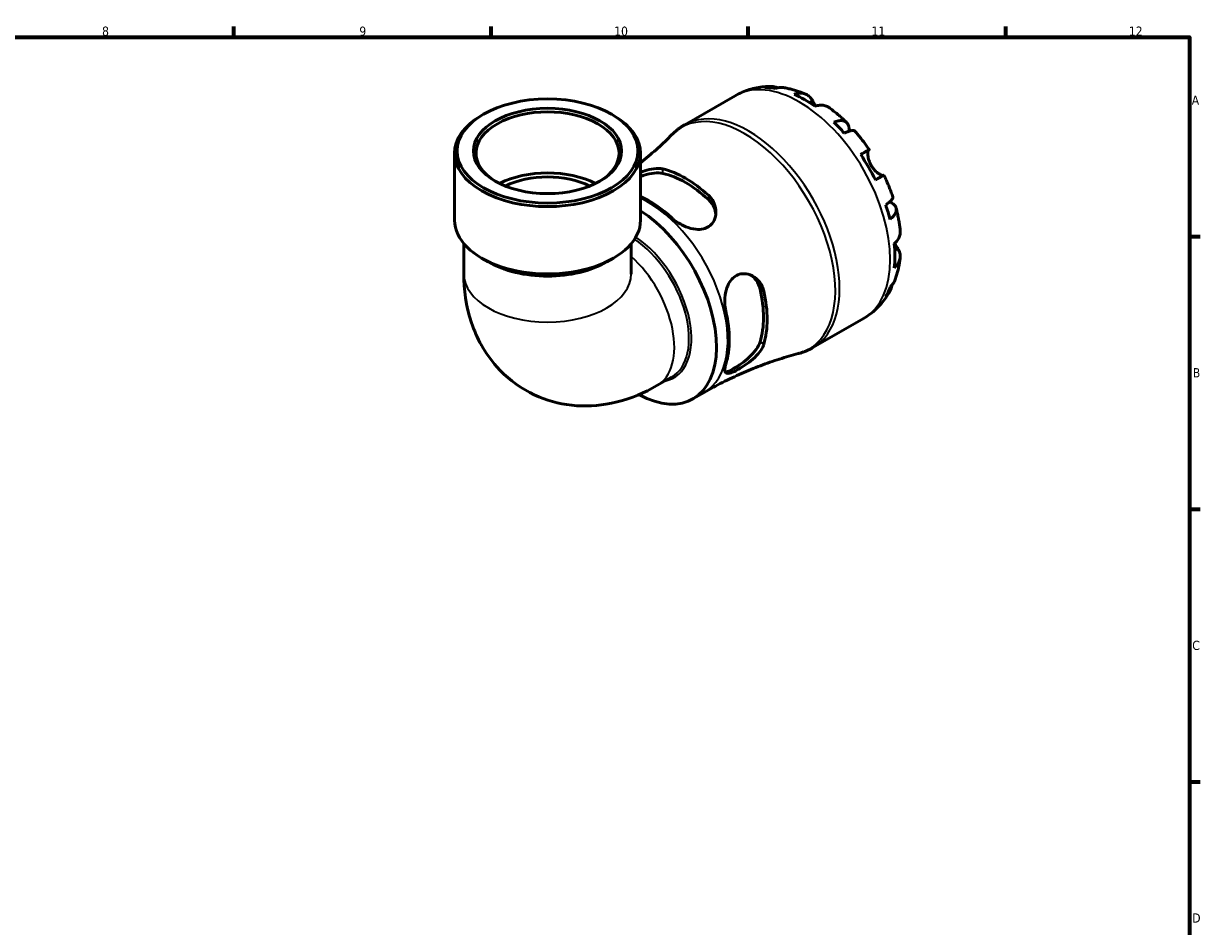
# Model space of a CAD drawing. Header units: millimetres. Extents: x 0 to 902, y 0 to 769.
# Tile 6 of 6: x 503 to 824, y 332 to 578. Entities that reach past the tile are written whole.
import ezdxf

# ---------------------------------------------------------------- set-up
doc = ezdxf.new("R2010")
doc.units = ezdxf.units.MM
for name, color, linetype, lineweight in [('Border (ISO)', 7, 'Continuous', 70), ('Visible (ISO)', 7, 'Continuous', 50), ('Visible Narrow (ISO)', 7, 'Continuous', 35)]:
    doc.layers.add(name, color=color, linetype=linetype, lineweight=lineweight)
doc.styles.add('Note Text (ISO)', font='tahoma.ttf')

# ---------------------------------------------------------------- blocks, each defined once
blk = doc.blocks.new('Borders Default Border')
at = {"layer": 'Border (ISO)'}
for p, q in [((560.67, 574), (560.67, 576.9)), ((630.75, 574), (630.75, 576.9)), ((700.83, 574), (700.83, 576.9)), ((770.92, 574), (770.92, 576.9)), ((821, 519.75), (823.9, 519.75)), ((821, 445.5), (823.9, 445.5)), ((821, 371.25), (823.9, 371.25))]:
    blk.add_line(p, q, dxfattribs=at)
at = {"layer": 'Border (ISO)', "flags": 128}
blk.add_lwpolyline([(20, 20), (20, 574), (821, 574), (821, 20), (20, 20)], dxfattribs=at)
at = {"layer": 'Border (ISO)', "color": 232, "true_color": 0xca0064, "char_height": 2.5, "attachment_point": 7, "style": 'Note Text (ISO)'}
for s, insert in [('8', (524.81, 574.34)), ('9', (594.88, 574.35)), ('10', (664.29, 574.35)), ('11', (734.37, 574.4)), ('12', (804.46, 574.4)), ('A', (821.59, 555.62)), ('B', (821.89, 481.37)), ('C', (821.73, 407.08)), ('D', (821.73, 332.88))]:
    blk.add_mtext(s, dxfattribs=dict(at, insert=insert))

msp = doc.modelspace()

# ---------------------------------------------------------------- linework, layer by layer
at = {"layer": 'Visible (ISO)'}
for p, q in [((683.49, 550.139), (697.262, 558.07)), ((628.664, 553.004), (628.167, 552.715)), ((663.614, 553.004), (664.111, 552.715)), ((620.82, 524.132), (620.82, 542.445)), ((671.458, 524.132), (671.458, 542.445)), ((623.352, 517.777), (623.352, 509.557)), ((668.926, 517.777), (668.926, 509.557)), ((629.965, 512.819), (628.167, 513.862)), ((662.314, 512.819), (664.111, 513.862)), ((718.422, 489.478), (732.195, 497.409)), ((675.946, 479.112), (679.928, 481.405)), ((685.749, 475.51), (688.804, 477.269))]:
    msp.add_line(p, q, dxfattribs=at)
for centre, major_axis, ratio, start_param, end_param in [((716.143, 528.554), (-17.365, 30.155), 0.5780931, 5.8300396, 5.9548003), ((716.143, 528.554), (-17.365, 30.155), 0.5780931, 5.3845169, 5.6149248), ((646.139, 542.445), (-19.476, 0), 0.5758617, 2.377998, 7.04678), ((646.139, 542.445), (-25.319, 0), 0.5758617, 5.5016397, 10.2063236), ((716.143, 528.554), (-17.365, 30.155), 0.5780931, 5.0446414, 5.1694021), ((716.143, 528.554), (-17.365, 30.155), 0.5780931, 4.5991188, 4.8295266), ((646.139, 525.849), (-19.476, 0), 0.5758617, 3.9768828, 5.4478952), ((646.139, 525.849), (-17.528, 0), 0.5758617, 3.9971307, 5.4276472), ((683.743, 509.897), (15.673, -27.217), 0.5780931, 2.0741322, 2.6421242), ((683.743, 509.897), (14.971, -25.998), 0.5780931, 2.0604165, 2.6558399), ((673.844, 504.196), (-15.371, 26.692), 0.5780931, 5.2099784, 5.6094769), ((670.379, 502.201), (15.37, -26.691), 0.5780931, 5.5293747, 8.5917416), ((716.143, 528.554), (-17.365, 30.155), 0.5780931, 4.2592433, 4.3840039), ((646.139, 524.132), (-25.319, 0), 0.5758617, 0, 3.1415927), ((716.143, 528.554), (-17.365, 30.155), 0.5780931, 3.8137206, 4.0441285), ((646.139, 522.062), (22.787, 0), 0.5758617, 3.9231383, 5.5016397), ((683.743, 509.897), (14.971, -25.998), 0.5780931, 0.4896202, 1.0850436), ((683.743, 509.897), (15.673, -27.217), 0.5780931, 0.5033359, 1.0713279), ((716.143, 528.554), (17.365, -30.155), 0.5780931, 0.3322525, 0.4570131), ((673.844, 504.196), (-15.371, 26.692), 0.5780931, 3.6391821, 4.2186669)]:
    msp.add_ellipse(centre, major_axis=major_axis, ratio=ratio, start_param=start_param, end_param=end_param, dxfattribs=at)
for major_axis in [(24.619, 0), (20.176, 0)]:
    msp.add_ellipse((646.139, 543.018), major_axis=major_axis, ratio=0.5758617, dxfattribs=at)
for points, knots in [([(697.262, 558.07), (697.868, 558.419), (698.493, 558.733), (699.771, 559.286), (700.425, 559.526), (701.747, 559.93), (702.415, 560.095), (703.758, 560.351), (704.431, 560.442), (705.774, 560.557), (706.444, 560.58), (707.108, 560.572)], [5.49972085, 5.49972085, 5.49972085, 5.49972085, 5.56571751, 5.56571751, 5.63171416, 5.63171416, 5.69771082, 5.69771082, 5.76370747, 5.76370747, 5.82970413, 5.82970413, 5.82970413, 5.82970413]), ([(705.328, 560.336), (705.828, 560.477), (706.342, 560.552), (707.305, 560.585), (707.841, 560.543), (708.592, 560.382), (708.812, 560.322), (709.026, 560.253)], [0.18971835, 0.18971835, 0.18971835, 0.18971835, 0.3698032, 0.3698032, 0.55498435, 0.55498435, 0.63215004, 0.63215004, 0.63215004, 0.63215004]), ([(710.675, 560.233), (710.296, 560.299), (709.911, 560.321), (709.116, 560.283), (708.639, 560.205), (708.162, 560.061)], [5.42317109, 5.42317109, 5.42317109, 5.42317109, 5.5737621, 5.5737621, 5.75384696, 5.75384696, 5.75384696, 5.75384696]), ([(710.675, 560.233), (711.083, 560.162), (711.487, 560.08), (712.288, 559.896), (712.685, 559.795), (713.473, 559.573), (713.863, 559.453), (714.636, 559.195), (715.02, 559.058), (715.779, 558.767), (716.156, 558.613), (716.528, 558.452)], [5.94991793, 5.94991793, 5.94991793, 5.94991793, 5.99193941, 5.99193941, 6.03396089, 6.03396089, 6.07598237, 6.07598237, 6.11800385, 6.11800385, 6.16002533, 6.16002533, 6.16002533, 6.16002533]), ([(713.314, 558.443), (713.766, 558.596), (714.208, 558.689), (715.002, 558.765), (715.425, 558.751), (716.216, 558.593), (716.583, 558.448), (717.201, 558.087), (717.508, 557.836), (717.972, 557.296), (718.147, 557.034), (718.293, 556.759)], [0.18972425, 0.18972425, 0.18972425, 0.18972425, 0.36926522, 0.36926522, 0.55452014, 0.55452014, 0.73977506, 0.73977506, 0.92607912, 0.92607912, 1.06568045, 1.06568045, 1.06568045, 1.06568045]), ([(718.293, 556.759), (718.358, 556.634), (718.431, 556.499), (718.582, 556.22), (718.661, 556.078), (718.849, 555.744), (718.961, 555.55), (719.102, 555.313), (719.123, 555.278), (719.145, 555.242)], [-0.64798358, -0.64798358, -0.64798358, -0.64798358, -0.58129223, -0.58129223, -0.51957432, -0.51957432, -0.44316993, -0.44316993, -0.4297859, -0.4297859, -0.4297859, -0.4297859]), ([(722.82, 554.833), (722.73, 554.898), (722.639, 554.957), (722.24, 555.191), (721.873, 555.335), (721.082, 555.493), (720.658, 555.507), (719.865, 555.432), (719.423, 555.339), (718.971, 555.186)], [5.1737673, 5.1737673, 5.1737673, 5.1737673, 5.22854914, 5.22854914, 5.41380406, 5.41380406, 5.59905898, 5.59905898, 5.77859995, 5.77859995, 5.77859995, 5.77859995]), ([(722.82, 554.833), (723.157, 554.589), (723.491, 554.339), (724.152, 553.828), (724.48, 553.567), (725.127, 553.033), (725.448, 552.76), (726.082, 552.205), (726.396, 551.921), (727.016, 551.345), (727.323, 551.051), (727.626, 550.753)], [0.12660616, 0.12660616, 0.12660616, 0.12660616, 0.16914562, 0.16914562, 0.21168508, 0.21168508, 0.25422453, 0.25422453, 0.29676399, 0.29676399, 0.33930345, 0.33930345, 0.33930345, 0.33930345]), ([(680.024, 547.473), (680.229, 547.68), (680.441, 547.881), (680.873, 548.272), (681.095, 548.463), (681.549, 548.831), (681.781, 549.01), (682.254, 549.355), (682.495, 549.521), (682.986, 549.84), (683.236, 549.993), (683.49, 550.139)], [5.3443991, 5.3443991, 5.3443991, 5.3443991, 5.37546345, 5.37546345, 5.4065278, 5.4065278, 5.43759215, 5.43759215, 5.4686565, 5.4686565, 5.49972085, 5.49972085, 5.49972085, 5.49972085]), ([(724.124, 550.869), (724.554, 551.04), (724.962, 551.159), (725.674, 551.295), (726.042, 551.322), (726.701, 551.261), (726.991, 551.173), (727.454, 550.926), (727.668, 550.743), (727.999, 550.273), (728.115, 549.986), (728.247, 549.389), (728.275, 549.023), (728.246, 548.549), (728.24, 548.479), (728.233, 548.408)], [0.1897184, 0.1897184, 0.1897184, 0.1897184, 0.3698032, 0.3698032, 0.5549844, 0.5549844, 0.7401655, 0.7401655, 0.9258164, 0.9258164, 1.1114673, 1.1114673, 1.2978252, 1.2978252, 1.3296564, 1.3296564, 1.3296564, 1.3296564]), ([(729.831, 548.428), (729.764, 548.503), (729.67, 548.555), (729.408, 548.623), (729.197, 548.628), (728.675, 548.545), (728.364, 548.458), (727.736, 548.232), (727.364, 548.076), (726.958, 547.88)], [5.06842871, 5.06842871, 5.06842871, 5.06842871, 5.20339981, 5.20339981, 5.38858096, 5.38858096, 5.5737621, 5.5737621, 5.75384696, 5.75384696, 5.75384696, 5.75384696]), ([(729.831, 548.428), (730.112, 548.111), (730.389, 547.79), (730.936, 547.14), (731.206, 546.811), (731.738, 546.145), (732, 545.808), (732.516, 545.127), (732.77, 544.783), (733.27, 544.088), (733.516, 543.737), (733.758, 543.382)], [0.44562107, 0.44562107, 0.44562107, 0.44562107, 0.48754131, 0.48754131, 0.52946156, 0.52946156, 0.5713818, 0.5713818, 0.61330205, 0.61330205, 0.65522229, 0.65522229, 0.65522229, 0.65522229]), ([(680.024, 547.473), (678.798, 546.244), (677.518, 545.023), (674.854, 542.613), (673.47, 541.425), (671.846, 540.104), (671.653, 539.948), (671.458, 539.792)], [5.344399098, 5.344399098, 5.344399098, 5.344399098, 5.375463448, 5.375463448, 5.406527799, 5.406527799, 5.41071675, 5.41071675, 5.41071675, 5.41071675]), ([(731.426, 542.048), (731.813, 542.271), (732.155, 542.468), (732.716, 542.789), (732.982, 542.942), (733.397, 543.179), (733.547, 543.264), (733.726, 543.366), (733.772, 543.391), (733.742, 543.372), (733.695, 543.343), (733.621, 543.3)], [0.18972425, 0.18972425, 0.18972425, 0.18972425, 0.36926522, 0.36926522, 0.55452014, 0.55452014, 0.73977506, 0.73977506, 0.92607912, 0.92607912, 1.06568045, 1.06568045, 1.06568045, 1.06568045]), ([(733.621, 543.3), (733.6, 543.288), (733.58, 543.269), (733.522, 543.193), (733.488, 543.117), (733.43, 542.905), (733.407, 542.768), (733.378, 542.373), (733.381, 542.093), (733.454, 541.382), (733.538, 540.942), (733.827, 540.008), (734.035, 539.524), (734.3, 539.066)], [-0.64434498, -0.64434498, -0.64434498, -0.64434498, -0.60308586, -0.60308586, -0.52007987, -0.52007987, -0.43273909, -0.43273909, -0.31000661, -0.31000661, -0.15868997, -0.15868997, 0, 0, 0, 0]), ([(734.3, 539.066), (734.448, 538.809), (734.612, 538.563), (734.977, 538.084), (735.178, 537.855), (735.668, 537.361), (735.958, 537.12), (736.491, 536.74), (736.732, 536.601), (737.082, 536.437), (737.207, 536.392), (737.414, 536.343), (737.495, 536.337), (737.563, 536.35), (737.57, 536.351), (737.578, 536.354)], [0, 0, 0, 0, 0.08884908, 0.08884908, 0.18379648, 0.18379648, 0.31419699, 0.31419699, 0.43784665, 0.43784665, 0.52411276, 0.52411276, 0.60765264, 0.60765264, 0.61860221, 0.61860221, 0.61860221, 0.61860221]), ([(671.458, 537.196), (672.232, 537.503), (673.015, 537.762), (674.7, 538.174), (675.592, 538.291), (676.797, 538.257), (677.175, 538.21), (677.521, 538.128)], [-0.82816744, -0.82816744, -0.82816744, -0.82816744, -0.57726039, -0.57726039, -0.27256605, -0.27256605, -0.11921352, -0.11921352, -0.11921352, -0.11921352]), ([(671.458, 536.092), (671.796, 536.213), (672.13, 536.325), (673.352, 536.698), (674.303, 536.913), (676.065, 537.101), (676.875, 537.07), (677.521, 536.927)], [2.59955462, 2.59955462, 2.59955462, 2.59955462, 2.70291654, 2.70291654, 2.98949998, 2.98949998, 3.27608342, 3.27608342, 3.27608342, 3.27608342]), ([(737.758, 536.454), (737.757, 536.455), (737.713, 536.43), (737.547, 536.336), (737.397, 536.251), (736.982, 536.014), (736.716, 535.861), (736.155, 535.539), (735.813, 535.342), (735.426, 535.12)], [5.06966352, 5.06966352, 5.06966352, 5.06966352, 5.22854914, 5.22854914, 5.41380406, 5.41380406, 5.59905898, 5.59905898, 5.77859995, 5.77859995, 5.77859995, 5.77859995]), ([(737.758, 536.454), (737.944, 536.067), (738.125, 535.679), (738.477, 534.898), (738.648, 534.505), (738.98, 533.718), (739.141, 533.322), (739.452, 532.528), (739.602, 532.13), (739.892, 531.331), (740.032, 530.931), (740.166, 530.529)], [0.9155823, 0.9155823, 0.9155823, 0.9155823, 0.95750382, 0.95750382, 0.99942535, 0.99942535, 1.04134687, 1.04134687, 1.08326839, 1.08326839, 1.12518992, 1.12518992, 1.12518992, 1.12518992]), ([(689.966, 530.961), (690.233, 530.718), (690.476, 530.455), (691.174, 529.563), (691.527, 528.88), (691.997, 527.358), (692.075, 526.512), (691.878, 524.957), (691.631, 524.244), (690.924, 523.166), (690.536, 522.767), (689.632, 522.156), (689.138, 521.942), (687.95, 521.654), (687.257, 521.621), (685.628, 521.78), (684.692, 522.035), (682.845, 522.789), (681.937, 523.298), (680.748, 524.155), (680.392, 524.444), (680.066, 524.744)], [-2.4465207, -2.4465207, -2.4465207, -2.4465207, -2.3280071, -2.3280071, -2.0681704, -2.0681704, -1.7728696, -1.7728696, -1.5020221, -1.5020221, -1.298599, -1.298599, -1.1081368, -1.1081368, -0.8804626, -0.8804626, -0.5878316, -0.5878316, -0.2799184, -0.2799184, -0.1348881, -0.1348881, -0.1348881, -0.1348881]), ([(689.966, 529.761), (690.611, 529.16), (691.156, 528.41), (691.766, 527.024), (691.923, 526.415), (691.985, 525.827)], [-1.10471944, -1.10471944, -1.10471944, -1.10471944, -0.818136, -0.818136, -0.61116401, -0.61116401, -0.61116401, -0.61116401]), ([(738.244, 528.331), (738.618, 528.584), (738.94, 528.826), (739.451, 529.254), (739.683, 529.478), (740.018, 529.885), (740.121, 530.069), (740.194, 530.328), (740.196, 530.434), (740.165, 530.529)], [0.18971835, 0.18971835, 0.18971835, 0.18971835, 0.3698032, 0.3698032, 0.55498435, 0.55498435, 0.7401655, 0.7401655, 0.87574142, 0.87574142, 0.87574142, 0.87574142]), ([(739.327, 529.153), (739.403, 529.12), (739.477, 529.085), (739.91, 528.87), (740.212, 528.664), (740.662, 528.254), (740.851, 528.012), (741.091, 527.495), (741.141, 527.219), (741.122, 526.698), (741.052, 526.404), (740.774, 525.806), (740.565, 525.503), (740.09, 524.956), (739.782, 524.664), (739.418, 524.378)], [4.608911, 4.608911, 4.608911, 4.608911, 4.6457401, 4.6457401, 4.832098, 4.832098, 5.0177489, 5.0177489, 5.2033998, 5.2033998, 5.388581, 5.388581, 5.5737621, 5.5737621, 5.753847, 5.753847, 5.753847, 5.753847]), ([(741.077, 527.457), (741.184, 527.045), (741.285, 526.632), (741.475, 525.807), (741.563, 525.394), (741.728, 524.566), (741.804, 524.152), (741.943, 523.324), (742.006, 522.91), (742.119, 522.082), (742.169, 521.667), (742.211, 521.253)], [1.23147318, 1.23147318, 1.23147318, 1.23147318, 1.27400757, 1.27400757, 1.31654195, 1.31654195, 1.35907633, 1.35907633, 1.40161072, 1.40161072, 1.4441451, 1.4441451, 1.4441451, 1.4441451]), ([(740.586, 517.749), (740.945, 518.063), (741.246, 518.397), (741.71, 519.044), (741.911, 519.417), (742.171, 520.178), (742.231, 520.566), (742.229, 521.03), (742.223, 521.141), (742.211, 521.253)], [0.18972425, 0.18972425, 0.18972425, 0.18972425, 0.36926522, 0.36926522, 0.55452014, 0.55452014, 0.73977506, 0.73977506, 0.79600182, 0.79600182, 0.79600182, 0.79600182]), ([(741.627, 516.342), (741.792, 516.08), (741.931, 515.798), (742.165, 515.129), (742.228, 514.739), (742.231, 514.026), (742.171, 513.637), (741.911, 512.876), (741.71, 512.504), (741.246, 511.857), (740.945, 511.522), (740.586, 511.208)], [4.90264375, 4.90264375, 4.90264375, 4.90264375, 5.04224508, 5.04224508, 5.22854914, 5.22854914, 5.41380406, 5.41380406, 5.59905898, 5.59905898, 5.77859995, 5.77859995, 5.77859995, 5.77859995]), ([(740.722, 517.871), (740.794, 517.739), (740.866, 517.611), (741.054, 517.284), (741.166, 517.094), (741.383, 516.734), (741.486, 516.568), (741.596, 516.391), (741.612, 516.367), (741.627, 516.342)], [-2.35354239, -2.35354239, -2.35354239, -2.35354239, -2.30519389, -2.30519389, -2.22617552, -2.22617552, -2.14450488, -2.14450488, -2.1308178, -2.1308178, -2.1308178, -2.1308178]), ([(742.208, 513.991), (742.162, 513.587), (742.107, 513.185), (741.981, 512.381), (741.909, 511.981), (741.747, 511.182), (741.656, 510.784), (741.456, 509.991), (741.347, 509.596), (741.107, 508.81), (740.977, 508.419), (740.837, 508.031)], [1.69401657, 1.69401657, 1.69401657, 1.69401657, 1.73603485, 1.73603485, 1.77805313, 1.77805313, 1.82007142, 1.82007142, 1.8620897, 1.8620897, 1.90410798, 1.90410798, 1.90410798, 1.90410798]), ([(623.352, 509.557), (623.352, 505.261), (623.912, 500.794), (626.81, 492.15), (629.017, 487.96), (634.775, 481.485), (637.861, 479.027), (644.484, 475.556), (647.946, 474.464), (655.057, 473.385), (658.677, 473.493), (666.193, 474.714), (669.953, 476.047), (674.243, 478.165), (675.106, 478.627), (675.946, 479.112)], [3.1415927, 3.1415927, 3.1415927, 3.1415927, 3.4557519, 3.4557519, 3.7387298, 3.7387298, 3.9518594, 3.9518594, 4.1506617, 4.1506617, 4.3689504, 4.3689504, 4.6414992, 4.6414992, 4.712389, 4.712389, 4.712389, 4.712389]), ([(694.715, 499.371), (694.64, 499.707), (694.579, 500.055), (694.426, 501.257), (694.403, 502.144), (694.541, 503.949), (694.711, 504.865), (695.255, 506.479), (695.607, 507.185), (696.421, 508.247), (696.834, 508.636), (697.758, 509.226), (698.255, 509.421), (699.425, 509.642), (700.094, 509.61), (701.574, 509.238), (702.364, 508.815), (703.694, 507.667), (704.241, 506.95), (704.813, 505.711), (704.961, 505.272), (705.062, 504.815)], [-2.429906, -2.429906, -2.429906, -2.429906, -2.317535, -2.317535, -2.0520296, -2.0520296, -1.7742187, -1.7742187, -1.5229028, -1.5229028, -1.3264162, -1.3264162, -1.1326069, -1.1326069, -0.8897659, -0.8897659, -0.5772604, -0.5772604, -0.2725661, -0.2725661, -0.1192135, -0.1192135, -0.1192135, -0.1192135]), ([(701.611, 509.144), (702.094, 508.793), (702.548, 508.348), (703.447, 507.121), (703.825, 506.273), (704.023, 505.412)], [2.78087149, 2.78087149, 2.78087149, 2.78087149, 2.98949998, 2.98949998, 3.27608342, 3.27608342, 3.27608342, 3.27608342]), ([(740.034, 506.594), (739.985, 506.362), (739.924, 506.131), (739.683, 505.391), (739.451, 504.906), (738.94, 504.09), (738.618, 503.684), (738.244, 503.323)], [5.30736576, 5.30736576, 5.30736576, 5.30736576, 5.38858096, 5.38858096, 5.5737621, 5.5737621, 5.75384696, 5.75384696, 5.75384696, 5.75384696]), ([(739.418, 505.923), (739.782, 506.263), (740.09, 506.636), (740.525, 507.311), (740.702, 507.662), (740.836, 508.031)], [0.18971835, 0.18971835, 0.18971835, 0.18971835, 0.3698032, 0.3698032, 0.52363054, 0.52363054, 0.52363054, 0.52363054]), ([(739.358, 504.772), (739.031, 504.185), (738.674, 503.61), (737.898, 502.49), (737.478, 501.945), (736.577, 500.898), (736.095, 500.395), (735.072, 499.44), (734.532, 498.989), (733.399, 498.15), (732.807, 497.762), (732.195, 497.409)], [2.02423579, 2.02423579, 2.02423579, 2.02423579, 2.09101427, 2.09101427, 2.15779275, 2.15779275, 2.22457124, 2.22457124, 2.29134972, 2.29134972, 2.3581282, 2.3581282, 2.3581282, 2.3581282]), ([(704.023, 491.024), (703.825, 490.391), (703.447, 489.672), (702.406, 488.238), (701.745, 487.521), (700.422, 486.285), (699.677, 485.673), (698.191, 484.584), (697.453, 484.105), (696.826, 483.745), (696.2, 483.384), (695.621, 483.105), (694.925, 482.883), (694.717, 482.845), (694.543, 482.844)], [-1.1047194, -1.1047194, -1.1047194, -1.1047194, -0.818136, -0.818136, -0.5315526, -0.5315526, -0.2657763, -0.2657763, 0, 0, 0, 0.2657763, 0.2657763, 0.4091957, 0.4091957, 0.4091957, 0.4091957]), ([(688.804, 477.269), (690.457, 478.221), (692.136, 479.129), (695.528, 480.846), (697.241, 481.656), (700.68, 483.173), (702.407, 483.879), (705.856, 485.186), (707.578, 485.787), (710.999, 486.881), (712.698, 487.376), (714.377, 487.819)], [2.3581282, 2.3581282, 2.3581282, 2.3581282, 2.38919255, 2.38919255, 2.4202569, 2.4202569, 2.45132125, 2.45132125, 2.4823856, 2.4823856, 2.51344995, 2.51344995, 2.51344995, 2.51344995]), ([(705.062, 490.426), (704.984, 490.162), (704.877, 489.892), (704.453, 489.018), (704.038, 488.408), (702.953, 487.133), (702.258, 486.473), (700.811, 485.288), (700.07, 484.757), (698.782, 483.929), (698.241, 483.613), (697.259, 483.092), (696.826, 482.889), (695.982, 482.562), (695.606, 482.466), (694.928, 482.44), (694.682, 482.565), (694.41, 483.104), (694.397, 483.533), (694.546, 484.366), (694.618, 484.661), (694.715, 484.982)], [-2.4465207, -2.4465207, -2.4465207, -2.4465207, -2.3280071, -2.3280071, -2.0681704, -2.0681704, -1.7728696, -1.7728696, -1.5020221, -1.5020221, -1.298599, -1.298599, -1.1081368, -1.1081368, -0.8804626, -0.8804626, -0.5878316, -0.5878316, -0.2799184, -0.2799184, -0.1348881, -0.1348881, -0.1348881, -0.1348881]), ([(718.422, 489.478), (718.168, 489.332), (717.911, 489.193), (717.388, 488.928), (717.123, 488.803), (716.588, 488.567), (716.317, 488.456), (715.77, 488.249), (715.494, 488.152), (714.938, 487.975), (714.658, 487.893), (714.377, 487.819)], [2.3581282, 2.3581282, 2.3581282, 2.3581282, 2.38919255, 2.38919255, 2.4202569, 2.4202569, 2.45132125, 2.45132125, 2.4823856, 2.4823856, 2.51344995, 2.51344995, 2.51344995, 2.51344995])]:
    msp.add_open_spline(points, degree=3, knots=knots, dxfattribs=at)
msp.add_open_spline([(668.926, 509.557), (668.926, 509.53), (668.927, 509.515), (668.927, 509.515)], degree=3, dxfattribs=at)
at = {"layer": 'Visible Narrow (ISO)'}
for p, q in [((718.293, 556.759), (717.398, 556.243)), ((733.621, 543.3), (731.432, 542.04)), ((677.521, 536.927), (677.521, 538.128)), ((689.966, 530.961), (689.966, 529.761)), ((741.627, 516.342), (740.718, 515.819)), ((704.023, 505.412), (705.062, 504.815)), ((705.062, 490.426), (704.023, 491.024))]:
    msp.add_line(p, q, dxfattribs=at)
for centre, major_axis, ratio, start_param, end_param in [((714.729, 527.74), (-17.466, 30.33), 0.5780931, 3.1415927, 6.2831853), ((700.956, 519.809), (17.466, -30.33), 0.5780931, 0, 3.1415927), ((699.9, 519.201), (-17.386, 30.191), 0.5780931, 2.9862709, 6.4385071), ((673.434, 503.96), (15.37, -26.691), 0.5780931, 0, 2.4489612), ((668.939, 501.372), (11.579, -20.106), 0.5780931, 6.0937512, 8.5652852), ((668.557, 501.151), (11.371, -19.747), 0.5780931, 0, 2.2790012), ((664.575, 498.858), (11.371, -19.747), 0.5780931, 0, 2.0846849), ((646.139, 509.557), (22.787, 0), 0.5758617, 3.1415927, 6.2831853)]:
    msp.add_ellipse(centre, major_axis=major_axis, ratio=ratio, start_param=start_param, end_param=end_param, dxfattribs=at)

# ---------------------------------------------------------------- block references
msp.add_blockref('Borders Default Border', (0, 0))

doc.saveas('drawing.dxf')
